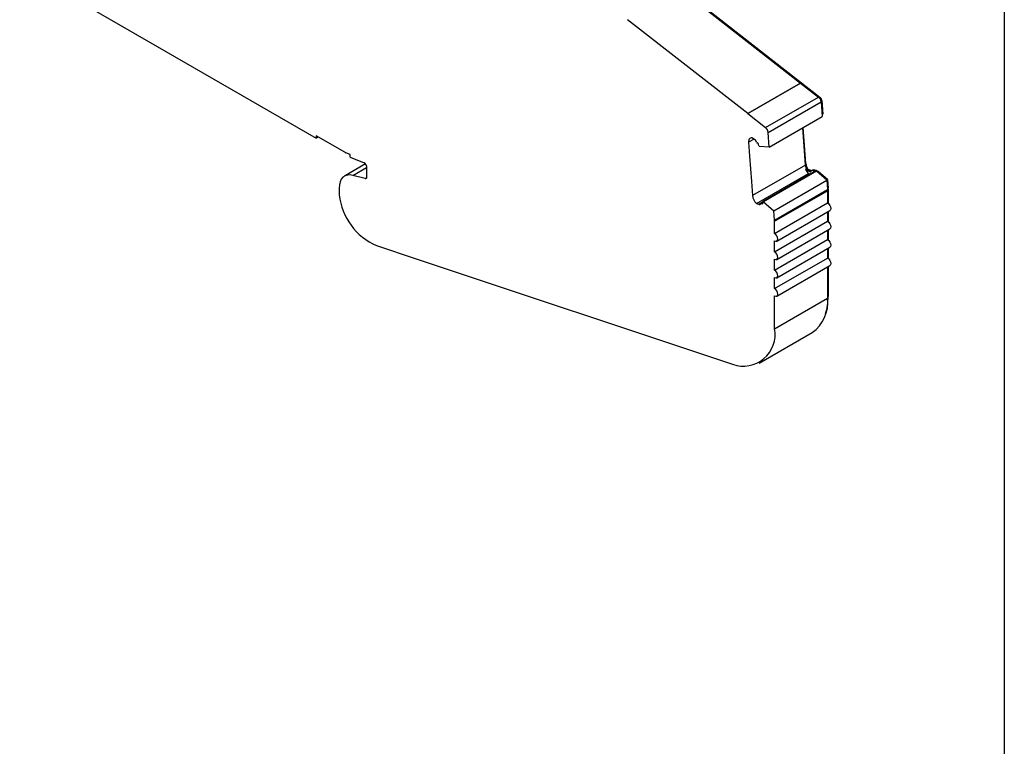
# Model space of a CAD drawing. Header units: millimetres. Extents: x 6 to 273, y 6 to 210.
# Tile 5 of 8: x 207 to 273, y 112 to 160. Entities that reach past the tile are written whole.
import ezdxf

# ---------------------------------------------------------------- set-up
doc = ezdxf.new("R2010")
doc.units = ezdxf.units.MM
doc.linetypes.add('SLD-Solid', pattern=[0])
doc.layers.add('TEXT', color=140, linetype='SLD-Solid', lineweight=25)

msp = doc.modelspace()

# ---------------------------------------------------------------- linework, layer by layer
for p, q in [((207.274, 164.014), (227.078, 152.582)), ((251.417, 162.54), (259.444, 156.272)), ((253.201, 161.208), (260.736, 155.324)), ((255.909, 154.231), (247.881, 160.499)), ((255.909, 154.231), (259.444, 156.272)), ((259.444, 156.272), (255.909, 154.231)), ((259.444, 156.272), (260.643, 155.336)), ((259.444, 156.272), (259.444, 156.272)), ((257.107, 153.295), (260.643, 155.336)), ((260.686, 155.296), (260.736, 155.324)), ((257.28, 152.976), (260.815, 155.017)), ((260.804, 155.084), (260.851, 155.111)), ((260.815, 155.017), (260.887, 154.027)), ((260.851, 155.111), (260.918, 154.183)), ((255.909, 154.231), (257.107, 153.295)), ((257.352, 151.986), (260.887, 154.027)), ((260.878, 154.159), (260.918, 154.183)), ((259.762, 150.793), (259.582, 153.274)), ((259.798, 150.888), (259.623, 153.297)), ((228.985, 151.644), (227.078, 152.745)), ((227.078, 152.745), (227.078, 152.582)), ((227.22, 152.663), (227.078, 152.582)), ((256.306, 152.546), (256.182, 152.605)), ((257.352, 151.986), (257.28, 152.976)), ((256.335, 152.529), (255.968, 152.317)), ((255.968, 152.317), (256.035, 151.384)), ((256.597, 152.243), (256.545, 152.267)), ((256.706, 152.027), (256.663, 152.047)), ((257.352, 151.986), (256.706, 152.027)), ((229.341, 151.493), (229.069, 151.603)), ((229.341, 151.328), (229.341, 151.493)), ((229.341, 151.328), (230.291, 150.944)), ((256.035, 151.384), (256.159, 149.686)), ((230.386, 150.867), (228.978, 150.054)), ((229.534, 150.104), (230.453, 150.635)), ((230.453, 150.689), (230.453, 149.983)), ((259.762, 150.793), (256.226, 148.752)), ((259.757, 150.864), (259.798, 150.888)), ((230.348, 149.886), (229.534, 150.104)), ((256.499, 148.233), (259.964, 150.233)), ((260.396, 150.355), (256.931, 148.355)), ((260.509, 150.376), (256.974, 148.335)), ((259.837, 150.532), (259.766, 150.491)), ((259.766, 150.491), (260.076, 150.343)), ((260.147, 150.384), (259.837, 150.532)), ((259.885, 150.509), (259.914, 150.525)), ((260.168, 150.404), (259.914, 150.525)), ((260.085, 150.175), (259.964, 150.233)), ((260.147, 150.384), (260.076, 150.343)), ((260.147, 150.384), (260.148, 150.383)), ((260.248, 150.451), (260.177, 150.41)), ((260.361, 150.446), (260.291, 150.405)), ((260.291, 150.405), (260.396, 150.355)), ((260.467, 150.396), (260.361, 150.446)), ((260.467, 150.396), (260.396, 150.355)), ((260.445, 150.406), (260.474, 150.423)), ((260.509, 150.376), (260.467, 150.396)), ((260.579, 150.372), (260.474, 150.423)), ((261.194, 149.783), (260.509, 150.376)), ((260.562, 150.33), (260.61, 150.358)), ((260.61, 150.358), (260.579, 150.372)), ((261.234, 149.818), (260.61, 150.358)), ((230.348, 149.886), (230.448, 149.943)), ((256.159, 149.686), (256.226, 148.752)), ((257.659, 147.742), (261.194, 149.783)), ((261.186, 149.79), (261.234, 149.818)), ((261.194, 149.783), (261.24, 149.151)), ((261.234, 149.818), (261.276, 149.246)), ((228.615, 149.251), (228.615, 149.006)), ((257.704, 147.11), (261.24, 149.151)), ((257.707, 147.038), (261.243, 149.079)), ((261.235, 149.223), (261.276, 149.246)), ((261.239, 149.159), (261.278, 149.181)), ((261.243, 149.079), (261.243, 148.261)), ((261.278, 149.181), (261.278, 148.237)), ((256.499, 148.233), (256.623, 148.173)), ((256.623, 148.173), (256.931, 148.351)), ((256.925, 148.302), (256.812, 148.236)), ((256.838, 148.235), (256.92, 148.283)), ((256.838, 148.235), (256.89, 148.211)), ((256.931, 148.355), (256.974, 148.335)), ((256.974, 148.335), (257.659, 147.742)), ((257.707, 146.22), (261.243, 148.261)), ((257.704, 147.11), (257.659, 147.742)), ((257.857, 145.715), (261.392, 147.756)), ((261.243, 147.67), (261.243, 147.036)), ((261.278, 147.69), (261.278, 147.012)), ((257.707, 146.22), (257.707, 147.038)), ((257.707, 144.995), (261.243, 147.036)), ((257.857, 144.49), (261.393, 146.531)), ((261.243, 146.445), (261.243, 145.811)), ((261.278, 146.465), (261.278, 145.787)), ((231.116, 145.42), (233.752, 144.541)), ((257.707, 143.77), (261.243, 145.811)), ((257.707, 144.995), (257.707, 145.73)), ((257.857, 143.265), (261.393, 145.306)), ((261.243, 145.22), (261.243, 144.586)), ((261.278, 145.24), (261.278, 144.562)), ((233.752, 144.541), (254.902, 137.487)), ((257.707, 142.545), (261.243, 144.586)), ((257.707, 143.77), (257.707, 144.505)), ((257.857, 142.04), (261.393, 144.081)), ((261.243, 143.995), (261.243, 141.904)), ((261.278, 144.015), (261.278, 142.006)), ((257.707, 142.545), (257.707, 143.28)), ((257.707, 139.863), (257.707, 142.055)), ((257.707, 139.863), (261.243, 141.904)), ((261.243, 141.985), (261.278, 142.006)), ((256.671, 137.573), (260.207, 139.614))]:
    msp.add_line(p, q)
at = {"flags": 128}
for points in [[(256.182, 152.605), (256.132, 152.604), (256.088, 152.591), (256.049, 152.568), (256.017, 152.535), (255.992, 152.492), (255.975, 152.44), (255.967, 152.382), (255.968, 152.317)], [(229.534, 150.104), (229.343, 150.135), (229.166, 150.124), (229.007, 150.07), (228.871, 149.975), (228.761, 149.842), (228.68, 149.674), (228.631, 149.475), (228.615, 149.251)], [(230.453, 149.983), (230.451, 149.957), (230.446, 149.935), (230.436, 149.916), (230.424, 149.9), (230.408, 149.89), (230.39, 149.883), (230.37, 149.882), (230.348, 149.886)], [(261.243, 148.261), (261.324, 148.195), (261.393, 148.102), (261.438, 147.996), (261.455, 147.893), (261.438, 147.809), (261.393, 147.756), (261.392, 147.756)], [(261.243, 147.036), (261.324, 146.97), (261.393, 146.877), (261.439, 146.772), (261.455, 146.668), (261.439, 146.584), (261.393, 146.531), (261.393, 146.531)], [(257.707, 145.73), (257.788, 145.702), (257.857, 145.715), (257.903, 145.768), (257.919, 145.852), (257.903, 145.955), (257.857, 146.061), (257.788, 146.154), (257.707, 146.22)], [(261.243, 145.811), (261.324, 145.746), (261.393, 145.653), (261.439, 145.547), (261.455, 145.444), (261.439, 145.359), (261.393, 145.306), (261.393, 145.306)], [(257.707, 144.505), (257.788, 144.477), (257.857, 144.49), (257.903, 144.543), (257.919, 144.627), (257.903, 144.73), (257.857, 144.836), (257.788, 144.929), (257.707, 144.995)], [(261.243, 144.586), (261.324, 144.521), (261.393, 144.428), (261.439, 144.322), (261.455, 144.219), (261.439, 144.134), (261.393, 144.081), (261.393, 144.081)], [(257.707, 143.28), (257.788, 143.252), (257.857, 143.265), (257.903, 143.318), (257.919, 143.403), (257.903, 143.506), (257.857, 143.612), (257.788, 143.704), (257.707, 143.77)], [(257.707, 142.055), (257.788, 142.027), (257.857, 142.04), (257.903, 142.093), (257.919, 142.178), (257.903, 142.281), (257.857, 142.387), (257.788, 142.48), (257.707, 142.545)]]:
    msp.add_lwpolyline(points, dxfattribs=at)
for centre, radius, start, end in [((260.341, 154.966), 0.478, 6.08139, 50.77847), ((260.535, 155.078), 0.318, 6.08581, 50.77851), ((256.805, 152.925), 0.478, 6.07975, 50.7805), ((256.09, 152.158), 0.443, 20.4766, 60.91633), ((256.588, 152.344), 0.0877, 200.47578, 240.92215), ((255.909, 151.9), 0.769, 11.03227, 26.46539), ((229.323, 152.225), 0.672, 239.8498, 247.82776), ((230.155, 150.678), 0.299, 2.03159, 62.89676), ((260.482, 150.859), 0.723, 185.19141, 206.89962), ((260.687, 150.972), 0.894, 185.42093, 210.05054), ((260.493, 150.842), 0.807, 205.80448, 229.02364), ((260.099, 150.377), 0.0405, 235.94935, 336.31705), ((260.232, 150.318), 0.105, 55.94942, 156.31836), ((260.3, 150.344), 0.119, 59.29681, 116.25142), ((260.436, 150.36), 0.0733, 59.29677, 116.25146), ((230.442, 149.01), 1.827, 180.10723, 186.54829), ((232.749, 149.229), 4.144, 185.9257, 246.80444), ((257.02, 148.837), 0.798, 186.12225, 229.2373), ((260.238, 149.078), 1.005, 0.04419, 4.19413), ((260.374, 149.18), 0.904, 0.04419, 4.19413), ((256.691, 148.274), 0.121, 235.94893, 336.31696), ((256.825, 148.216), 0.024, 55.94929, 156.32268), ((256.634, 148.363), 0.298, 329.26696, 358.43095), ((256.702, 147.037), 1.005, 0.04419, 4.19413), ((258.847, 141.609), 2.414, 304.29543, 7.01675), ((257.747, 141.95), 3.532, 342.18422, 0.90776), ((255.615, 139.49), 2.125, 250.40287, 10.10718)]:
    msp.add_arc(centre, radius, start, end)
at = {"layer": 'TEXT'}
msp.add_line((273.05, 209.55), (273.05, 6.35), dxfattribs=at)

doc.saveas('drawing.dxf')
